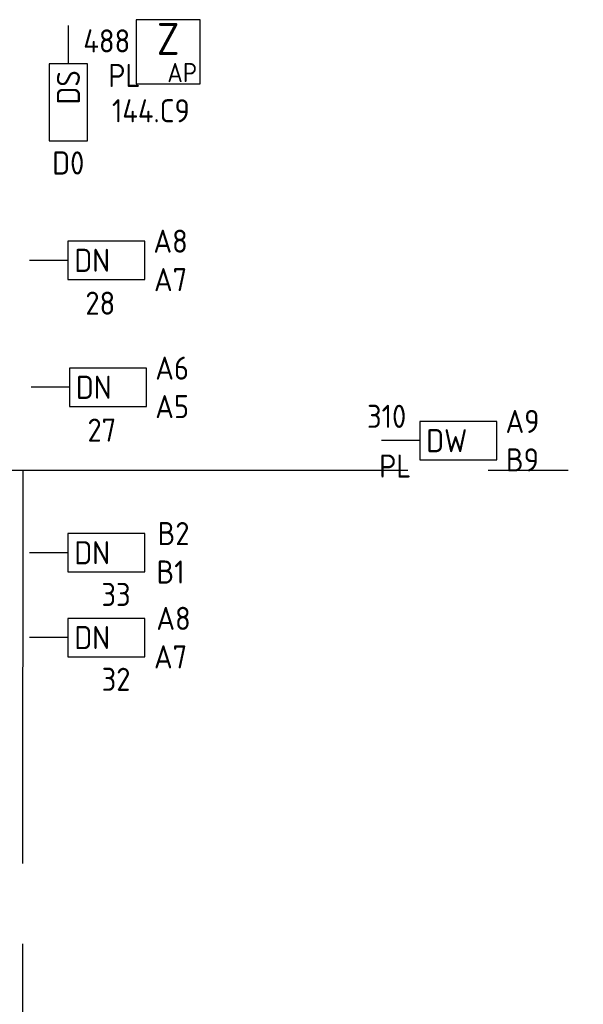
# Model space of a CAD drawing. Header units: millimetres. Extents: x 4336 to 79204, y -9688 to 63134.
# Tile 8 of 38: x 21374 to 25767, y 19381 to 27057. Entities that reach past the tile are written whole.
import ezdxf
from ezdxf.enums import TextEntityAlignment as Align

# ---------------------------------------------------------------- set-up
doc = ezdxf.new("R2010")
doc.units = ezdxf.units.MM
doc.header["$LTSCALE"] = 100
doc.linetypes.add('B0801', pattern=[62.5, 31.25, -6.25, 6.25, -6.25, 6.25, -6.25])
doc.layers.get('0').update_dxf_attribs({"linetype": 'CONTINUOUS'})
for name, color, linetype in [('EB6416--_ATTRIB', 1, 'CONTINUOUS'), ('EB6445--_ATTRIB', 2, 'CONTINUOUS'), ('EL631005_KSTSCH', 6, 'B0801'), ('EL6416--_WIRELESS-Z', 1, 'CONTINUOUS'), ('EL6445--_DATANET', 3, 'CONTINUOUS')]:
    doc.layers.add(name, color=color, linetype=linetype)
doc.styles.add('1_5', font='isocp.shx', dxfattribs={"height": 1.5})
doc.styles.add('1_8', font='iso')
doc.styles.add('2_5', font='isocp.shx', dxfattribs={"height": 2.5})
doc.styles.add('NORATT', font='isocp.shx')

# ---------------------------------------------------------------- blocks, each defined once
blk = doc.blocks.new('EA644501')
for p, q in [((-1.5, 6), (-1.5, 0)), ((1.5, 6), (-1.5, 6)), ((1.5, 0), (1.5, 6)), ((-1.5, 0), (1.5, 0))]:
    blk.add_line(p, q)
at = {"color": 2}
blk.add_line((0, 0), (0, -3), dxfattribs=at)
at = {"style": '1_8', "flags": 9}
blk.add_attdef('NUMMER', text='', height=1.8, rotation=90, dxfattribs=at).set_placement((-3.5, 8), align=Align.BOTTOM_LEFT)
at = {"style": '1_8'}
for tag, flags, p in [('NUMMERAP', 9, (-1.5, 8)), ('NUMMERBP', 9, (1.5, 8)), ('NUMMERA', 8, (-1.5, 8)), ('NUMMERB', 8, (1.5, 8))]:
    blk.add_attdef(tag, text='', height=1.8, rotation=90, dxfattribs=dict(at, flags=flags)).set_placement(p, align=Align.MIDDLE_CENTER)
at = {"style": '1_8', "flags": 8}
blk.add_attdef('CODE', text='', height=1.8, rotation=90, dxfattribs=at).set_placement((0, 0.5), align=Align.MIDDLE_LEFT)
at = {"style": '1_8', "flags": 9}
for tag, p in [('TYPE', (0, 4)), ('FABR', (0, 3)), ('PDATE', (0, 2)), ('PVERS', (0, 1)), ('PCODE', (0, 0))]:
    blk.add_attdef(tag, text='', height=1.8, dxfattribs=at).set_placement(p, align=Align.MIDDLE_CENTER)
for tag in ['VERD', 'PATCHSTR', 'PANEEL']:
    blk.add_attdef(tag, text='', height=1.8, dxfattribs=at).set_placement((2, 0), align=Align.BOTTOM_LEFT)
blk = doc.blocks.new('Wrls-Zender')
blk.add_lwpolyline([(-2.5, -2.5), (2.5, -2.5), (2.5, 2.5), (-2.5, 2.5)], close=True)
at = {"style": '2_5'}
blk.add_text('Z', height=2.5, dxfattribs=at).set_placement((0, 1), align=Align.MIDDLE_CENTER)
at = {"style": '1_5'}
blk.add_text('AP', height=1.5, dxfattribs=at).set_placement((2.25, -2.375), align=Align.RIGHT)
at = {"style": '1_8', "flags": 8}
blk.add_attdef('ADRES', (3, -2.5), '', height=1.8, dxfattribs=at)
at = {"style": '1_8', "flags": 9}
blk.add_attdef('M_CODE', text='', height=1.8, dxfattribs=at).set_placement((-2.5, -4.5), align=Align.MIDDLE_LEFT)

msp = doc.modelspace()

# ---------------------------------------------------------------- linework, layer by layer
at = {"layer": 'EL631005_KSTSCH'}
for p, q in [((30649.4, 23541.4), (4620.4, 23541.4)), ((21397.8, 7978), (21400, 23541.4))]:
    msp.add_line(p, q, dxfattribs=at)

# ---------------------------------------------------------------- block references
at = {"layer": 'EL6416--_WIRELESS-Z'}
ref = msp.add_blockref('Wrls-Zender', (22531.4, 26807.1), dxfattribs=dict(at, xscale=100, yscale=100, zscale=100))
ref.add_attrib('ADRES', '144.C9', (22093, 26257.1), dxfattribs={"layer": 'EB6416--_ATTRIB', "color": 1, "height": 180, "style": 'NORATT', "flags": 8})
at = {"layer": 'EL6445--_DATANET'}
ref = msp.add_blockref('EA644501', (21753.4, 26712.9), dxfattribs=dict(at, xscale=100, yscale=100, zscale=100, rotation=180))
ref.add_attrib('CODE', 'DS', dxfattribs={"layer": 'EB6445--_ATTRIB', "color": 1, "height": 180, "rotation": 90, "style": 'NORATT', "flags": 8}).set_placement((21753.4, 26662.9), align=Align.MIDDLE_RIGHT)
ref.add_attrib('NUMMERA', 'D0', dxfattribs={"layer": 'EB6445--_ATTRIB', "color": 1, "height": 180, "style": 'NORATT', "flags": 8}).set_placement((21752.6, 25940), align=Align.MIDDLE_CENTER)
ref.add_attrib('FABR', 'PL', dxfattribs={"layer": '0', "color": 1, "height": 180, "style": '1_8', "flags": 8}).set_placement((22189.7, 26622.2), align=Align.MIDDLE_CENTER)
ref.add_attrib('TYPE', '488', dxfattribs={"layer": '0', "color": 1, "height": 180, "style": '1_8', "flags": 8}).set_placement((22052.6, 26891.5), align=Align.MIDDLE_CENTER)
ref = msp.add_blockref('EA644501', (21750, 25180.9), dxfattribs=dict(at, xscale=100, yscale=100, zscale=100, rotation=270))
ref.add_attrib('CODE', 'DN', dxfattribs={"layer": 'EB6445--_ATTRIB', "color": 1, "height": 180, "style": 'NORATT', "flags": 8}).set_placement((21800, 25180.9), align=Align.MIDDLE_LEFT)
ref.add_attrib('NUMMERA', 'A7', dxfattribs={"layer": 'EB6445--_ATTRIB', "color": 1, "height": 180, "style": 'NORATT', "flags": 8}).set_placement((22550, 25030.5), align=Align.MIDDLE_CENTER)
ref.add_attrib('NUMMERB', 'A8', dxfattribs={"layer": 'EB6445--_ATTRIB', "color": 1, "height": 180, "style": 'NORATT', "flags": 8}).set_placement((22550, 25330.5), align=Align.MIDDLE_CENTER)
ref.add_attrib('TYPE', '28', dxfattribs={"layer": '0', "color": 1, "height": 180, "style": '1_8', "flags": 8}).set_placement((22002.1, 24847.1), align=Align.MIDDLE_CENTER)
ref = msp.add_blockref('EA644501', (21762, 24191.1), dxfattribs=dict(at, xscale=100, yscale=100, zscale=100, rotation=270))
ref.add_attrib('CODE', 'DN', dxfattribs={"layer": 'EB6445--_ATTRIB', "color": 1, "height": 180, "style": 'NORATT', "flags": 8}).set_placement((21812, 24191.1), align=Align.MIDDLE_LEFT)
ref.add_attrib('NUMMERA', 'A5', dxfattribs={"layer": 'EB6445--_ATTRIB', "color": 1, "height": 180, "style": 'NORATT', "flags": 8}).set_placement((22562, 24040.7), align=Align.MIDDLE_CENTER)
ref.add_attrib('NUMMERB', 'A6', dxfattribs={"layer": 'EB6445--_ATTRIB', "color": 1, "height": 180, "style": 'NORATT', "flags": 8}).set_placement((22562, 24340.7), align=Align.MIDDLE_CENTER)
ref.add_attrib('TYPE', '27', dxfattribs={"layer": '0', "color": 1, "height": 180, "style": '1_8', "flags": 8}).set_placement((22014.1, 23857.4), align=Align.MIDDLE_CENTER)
ref = msp.add_blockref('EA644501', (24492.7, 23775.2), dxfattribs=dict(at, xscale=100, yscale=100, zscale=100, rotation=270))
ref.add_attrib('CODE', 'DW', dxfattribs={"layer": 'EB6445--_ATTRIB', "color": 1, "height": 180, "style": 'NORATT', "flags": 8}).set_placement((24542.7, 23775.2), align=Align.MIDDLE_LEFT)
ref.add_attrib('NUMMERA', 'A9', dxfattribs={"layer": 'EB6445--_ATTRIB', "color": 1, "height": 180, "style": 'NORATT', "flags": 8}).set_placement((25293.1, 23925.2), align=Align.MIDDLE_CENTER)
ref.add_attrib('NUMMERB', 'B9', dxfattribs={"layer": 'EB6445--_ATTRIB', "color": 1, "height": 180, "style": 'NORATT', "flags": 8}).set_placement((25292.7, 23625.3), align=Align.MIDDLE_CENTER)
ref.add_attrib('FABR', 'PL', dxfattribs={"layer": '0', "color": 1, "height": 180, "style": '1_8', "flags": 8}).set_placement((24301, 23577.1), align=Align.MIDDLE_CENTER)
ref.add_attrib('TYPE', '310', dxfattribs={"layer": '0', "color": 1, "height": 180, "style": '1_8', "flags": 8}).set_placement((24234, 23964.7), align=Align.MIDDLE_CENTER)
ref = msp.add_blockref('EA644501', (21750, 22901.3), dxfattribs=dict(at, xscale=100, yscale=100, zscale=100, rotation=270))
ref.add_attrib('CODE', 'DN', dxfattribs={"layer": 'EB6445--_ATTRIB', "color": 1, "height": 180, "style": 'NORATT', "flags": 8}).set_placement((21800, 22901.3), align=Align.MIDDLE_LEFT)
ref.add_attrib('NUMMERA', 'B1', dxfattribs={"layer": 'EB6445--_ATTRIB', "color": 1, "height": 180, "style": 'NORATT', "flags": 8}).set_placement((22550, 22750.9), align=Align.MIDDLE_CENTER)
ref.add_attrib('NUMMERB', 'B2', dxfattribs={"layer": 'EB6445--_ATTRIB', "color": 1, "height": 180, "style": 'NORATT', "flags": 8}).set_placement((22573.2, 23050.9), align=Align.MIDDLE_CENTER)
ref.add_attrib('TYPE', '33', dxfattribs={"layer": 'EB6445--_ATTRIB', "color": 1, "height": 180, "style": 'NORATT', "flags": 8}).set_placement((22125, 22575.9), align=Align.MIDDLE_CENTER)
ref = msp.add_blockref('EA644501', (21750, 22239.9), dxfattribs=dict(at, xscale=100, yscale=100, zscale=100, rotation=270))
ref.add_attrib('CODE', 'DN', dxfattribs={"layer": 'EB6445--_ATTRIB', "color": 1, "height": 180, "style": 'NORATT', "flags": 8}).set_placement((21800, 22239.9), align=Align.MIDDLE_LEFT)
ref.add_attrib('NUMMERA', 'A7', dxfattribs={"layer": 'EB6445--_ATTRIB', "color": 1, "height": 180, "style": 'NORATT', "flags": 8}).set_placement((22550, 22089.6), align=Align.MIDDLE_CENTER)
ref.add_attrib('NUMMERB', 'A8', dxfattribs={"layer": 'EB6445--_ATTRIB', "color": 1, "height": 180, "style": 'NORATT', "flags": 8}).set_placement((22573.2, 22389.6), align=Align.MIDDLE_CENTER)
ref.add_attrib('TYPE', '32', dxfattribs={"layer": 'EB6445--_ATTRIB', "color": 1, "height": 180, "style": 'NORATT', "flags": 8}).set_placement((22125, 21914.6), align=Align.MIDDLE_CENTER)

doc.saveas('drawing.dxf')
